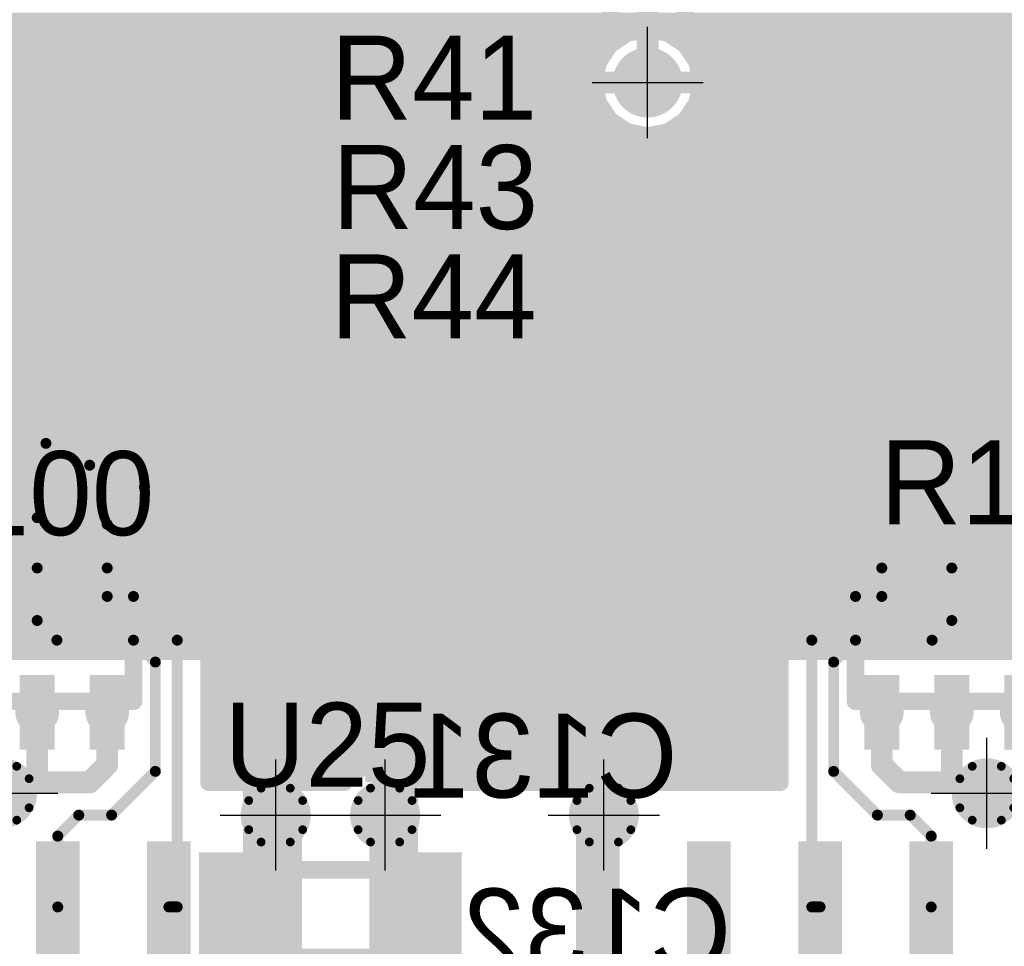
# Model space of a CAD drawing. Extents: x 74 to 326, y 70 to 232.
# Tile 17 of 138: x 172 to 184, y 94 to 104. Entities that reach past the tile are written whole.
import ezdxf

# ---------------------------------------------------------------- set-up
doc = ezdxf.new("R2010")
doc.units = 0
for name, color, linetype in [('Bot_Silk', 7, 'CONTINUOUS'), ('Bottom', 2, 'CONTINUOUS'), ('Drill_Layer', 255, 'CONTINUOUS'), ('Gnd', 12, 'CONTINUOUS'), ('Pwr', 13, 'CONTINUOUS'), ('Top', 1, 'CONTINUOUS'), ('Top_Silk', 6, 'CONTINUOUS')]:
    doc.layers.add(name, color=color, linetype=linetype)

# ---------------------------------------------------------------- blocks, each defined once
blk = doc.blocks.new('Cross')
at = {"layer": 'Drill_Layer', "linetype": 'CONTINUOUS'}
for p, q in [((0, -12.7), (0, 12.7)), ((-12.7, 0), (12.7, 0))]:
    blk.add_line(p, q, dxfattribs=at)
blk = doc.blocks.new('UNIT_DISC')
at = {"linetype": 'CONTINUOUS', "const_width": 0.5}
blk.add_lwpolyline([(0.25, 0, 1), (-0.25, 0, 1)], format="xyb", close=True, dxfattribs=at)
blk = doc.blocks.new('SHAPE_EL_236_236_0_0_0_0')
at = {"xscale": 0.6, "yscale": 0.6, "zscale": 0.6}
blk.add_blockref('UNIT_DISC', (0, 0), dxfattribs=at)
blk = doc.blocks.new('SHAPE_TH45_314_236_39_0_0_0')
at = {"linetype": 'CONTINUOUS', "const_width": 0.1}
for points in [[(0.16647, 0.30788, 0.2530389), (-0.16647, 0.30788, 0.2530389)], [(-0.30788, 0.16647, 0.2530389), (-0.30788, -0.16647, 0.2530389)], [(0.30788, -0.16647, 0.2530389), (0.30788, 0.16647, 0.2530389)], [(-0.16647, -0.30788, 0.2530389), (0.16647, -0.30788, 0.2530389)]]:
    blk.add_lwpolyline(points, format="xyb", dxfattribs=at)
at = {"xscale": 0.1, "yscale": 0.1, "zscale": 0.1}
for p in [(-0.16647, 0.30788), (0.16647, 0.30788), (-0.30788, 0.16647), (0.30788, 0.16647), (-0.30788, -0.16647), (0.30788, -0.16647), (-0.16647, -0.30788), (0.16647, -0.30788)]:
    blk.add_blockref('UNIT_DISC', p, dxfattribs=at)
blk = doc.blocks.new('SHAPE_EL_314_314_0_0_0_0')
at = {"xscale": 0.8, "yscale": 0.8, "zscale": 0.8}
blk.add_blockref('UNIT_DISC', (0, 0), dxfattribs=at)
blk = doc.blocks.new('v0306392')
at = {"layer": 'Bottom'}
blk.add_blockref('SHAPE_EL_236_236_0_0_0_0', (0, 0), dxfattribs=at)
at = {"layer": 'Gnd'}
blk.add_blockref('SHAPE_TH45_314_236_39_0_0_0', (0, 0), dxfattribs=at)
at = {"layer": 'Pwr'}
blk.add_blockref('SHAPE_EL_314_314_0_0_0_0', (0, 0), dxfattribs=at)
at = {"layer": 'Top'}
blk.add_blockref('SHAPE_EL_236_236_0_0_0_0', (0, 0), dxfattribs=at)
blk = doc.blocks.new('v0306395')
at = {"layer": 'Bottom'}
blk.add_blockref('SHAPE_EL_236_236_0_0_0_0', (0, 0), dxfattribs=at)
at = {"layer": 'Gnd'}
blk.add_blockref('SHAPE_EL_314_314_0_0_0_0', (0, 0), dxfattribs=at)
at = {"layer": 'Pwr'}
blk.add_blockref('SHAPE_TH45_314_236_39_0_0_0', (0, 0), dxfattribs=at)
at = {"layer": 'Top'}
blk.add_blockref('SHAPE_EL_236_236_0_0_0_0', (0, 0), dxfattribs=at)
blk = doc.blocks.new('v0306349')
at = {"layer": 'Bottom'}
blk.add_blockref('SHAPE_EL_236_236_0_0_0_0', (0, 0), dxfattribs=at)
at = {"layer": 'Gnd'}
blk.add_blockref('SHAPE_EL_314_314_0_0_0_0', (0, 0), dxfattribs=at)
at = {"layer": 'Pwr'}
blk.add_blockref('SHAPE_EL_314_314_0_0_0_0', (0, 0), dxfattribs=at)
at = {"layer": 'Top'}
blk.add_blockref('SHAPE_EL_236_236_0_0_0_0', (0, 0), dxfattribs=at)
blk = doc.blocks.new('YC164_11476')
at = {"layer": 'Top_Silk', "linetype": 'CONTINUOUS', "const_width": 0.2}
for points in [[(170.75, 96.425), (170.75, 97.825)], [(170.75, 97.825), (173.75, 97.825)], [(173.75, 96.425), (173.75, 97.825)], [(170.75, 96.425), (173.75, 96.425)]]:
    blk.add_lwpolyline(points, dxfattribs=at)
at = {"layer": 'Top_Silk', "xscale": 0.2, "yscale": 0.2, "zscale": 0.2}
for p in [(170.75, 97.825), (170.75, 97.825), (173.75, 97.825), (173.75, 97.825), (170.75, 96.425), (170.75, 96.425), (173.75, 96.425), (173.75, 96.425)]:
    blk.add_blockref('UNIT_DISC', p, dxfattribs=at)
blk = doc.blocks.new('SHAPE_SQ_157_334_0_0_0_0')
blk.add_solid([(-0.2, -0.425), (0.2, -0.425), (-0.2, 0.425), (0.2, 0.425)])
blk = doc.blocks.new('SHAPE_EL_196_196_0_0_0_0')
at = {"xscale": 0.5, "yscale": 0.5, "zscale": 0.5}
blk.add_blockref('UNIT_DISC', (0, 0), dxfattribs=at)
blk = doc.blocks.new('w400h850275')
at = {"layer": 'Gnd'}
blk.add_blockref('SHAPE_EL_196_196_0_0_0_0', (0, 0), dxfattribs=at)
at = {"layer": 'Pwr'}
blk.add_blockref('SHAPE_EL_196_196_0_0_0_0', (0, 0), dxfattribs=at)
at = {"layer": 'Top'}
blk.add_blockref('SHAPE_SQ_157_334_0_0_0_0', (0, 0), dxfattribs=at)
blk = doc.blocks.new('w400h850276')
at = {"layer": 'Gnd'}
blk.add_blockref('SHAPE_EL_196_196_0_0_0_0', (0, 0), dxfattribs=at)
at = {"layer": 'Pwr'}
blk.add_blockref('SHAPE_EL_196_196_0_0_0_0', (0, 0), dxfattribs=at)
at = {"layer": 'Top'}
blk.add_blockref('SHAPE_SQ_157_334_0_0_0_0', (0, 0), dxfattribs=at)
blk = doc.blocks.new('w400h850392')
at = {"layer": 'Gnd'}
blk.add_blockref('SHAPE_EL_196_196_0_0_0_0', (0, 0), dxfattribs=at)
at = {"layer": 'Pwr'}
blk.add_blockref('SHAPE_EL_196_196_0_0_0_0', (0, 0), dxfattribs=at)
at = {"layer": 'Top'}
blk.add_blockref('SHAPE_SQ_157_334_0_0_0_0', (0, 0), dxfattribs=at)
blk = doc.blocks.new('w400h850274')
at = {"layer": 'Gnd'}
blk.add_blockref('SHAPE_EL_196_196_0_0_0_0', (0, 0), dxfattribs=at)
at = {"layer": 'Pwr'}
blk.add_blockref('SHAPE_EL_196_196_0_0_0_0', (0, 0), dxfattribs=at)
at = {"layer": 'Top'}
blk.add_blockref('SHAPE_SQ_157_334_0_0_0_0', (0, 0), dxfattribs=at)
blk = doc.blocks.new('w400h850270')
at = {"layer": 'Gnd'}
blk.add_blockref('SHAPE_EL_196_196_0_0_0_0', (0, 0), dxfattribs=at)
at = {"layer": 'Pwr'}
blk.add_blockref('SHAPE_EL_196_196_0_0_0_0', (0, 0), dxfattribs=at)
at = {"layer": 'Top'}
blk.add_blockref('SHAPE_SQ_157_334_0_0_0_0', (0, 0), dxfattribs=at)
blk = doc.blocks.new('R100')
at = {"rotation": 180}
for name, p in [('w400h850270', (171.05, 97.95)), ('w400h850274', (171.85, 97.95)), ('w400h850275', (172.65, 97.95)), ('w400h850276', (173.45, 97.95)), ('w400h850392', (171.05, 96.3)), ('w400h850392', (171.85, 96.3)), ('w400h850392', (172.65, 96.3)), ('w400h850392', (173.45, 96.3))]:
    blk.add_blockref(name, p, dxfattribs=at)
blk.add_blockref('YC164_11476', (0, 0))
at = {"layer": 'Top_Silk'}
blk.add_text('R100', height=0.96, dxfattribs=at).set_placement((170.91875, 98.325))
blk = doc.blocks.new('0805_11897')
at = {"layer": 'Top_Silk', "linetype": 'CONTINUOUS', "const_width": 0.2}
for points in [[(176.225, 110), (176.225, 111)], [(178.025, 111), (176.225, 111)], [(178.025, 110), (178.025, 111)], [(176.225, 110), (178.025, 110)]]:
    blk.add_lwpolyline(points, dxfattribs=at)
at = {"layer": 'Top_Silk', "xscale": 0.2, "yscale": 0.2, "zscale": 0.2}
for p in [(176.225, 111), (176.225, 111), (178.025, 111), (178.025, 111), (176.225, 110), (176.225, 110), (178.025, 110), (178.025, 110)]:
    blk.add_blockref('UNIT_DISC', p, dxfattribs=at)
blk = doc.blocks.new('SHAPE_SQ_393_551_0_0_0_0')
blk.add_solid([(-0.5, -0.7), (0.5, -0.7), (-0.5, 0.7), (0.5, 0.7)])
blk = doc.blocks.new('w1000h1400240')
at = {"layer": 'Gnd'}
blk.add_blockref('SHAPE_EL_196_196_0_0_0_0', (0, 0), dxfattribs=at)
at = {"layer": 'Pwr'}
blk.add_blockref('SHAPE_EL_196_196_0_0_0_0', (0, 0), dxfattribs=at)
at = {"layer": 'Top'}
blk.add_blockref('SHAPE_SQ_393_551_0_0_0_0', (0, 0), dxfattribs=at)
blk = doc.blocks.new('w1000h1400395')
at = {"layer": 'Gnd'}
blk.add_blockref('SHAPE_EL_196_196_0_0_0_0', (0, 0), dxfattribs=at)
at = {"layer": 'Pwr'}
blk.add_blockref('SHAPE_EL_196_196_0_0_0_0', (0, 0), dxfattribs=at)
at = {"layer": 'Top'}
blk.add_blockref('SHAPE_SQ_393_551_0_0_0_0', (0, 0), dxfattribs=at)
blk = doc.blocks.new('R41')
at = {"rotation": 180}
for name, p in [('w1000h1400395', (176.125, 110.5)), ('w1000h1400240', (178.125, 110.5))]:
    blk.add_blockref(name, p, dxfattribs=at)
blk.add_blockref('0805_11897', (0, 0))
at = {"layer": 'Top_Silk'}
blk.add_text('R41', height=0.96, dxfattribs=at).set_placement((176.00625, 103.075))
blk = doc.blocks.new('0805_11868')
at = {"layer": 'Top_Silk', "linetype": 'CONTINUOUS', "const_width": 0.2}
for points in [[(176.225, 109), (176.225, 108)], [(178.025, 109), (176.225, 109)], [(178.025, 109), (178.025, 108)], [(176.225, 108), (178.025, 108)]]:
    blk.add_lwpolyline(points, dxfattribs=at)
at = {"layer": 'Top_Silk', "xscale": 0.2, "yscale": 0.2, "zscale": 0.2}
for p in [(176.225, 109), (176.225, 109), (178.025, 109), (178.025, 109), (176.225, 108), (176.225, 108), (178.025, 108), (178.025, 108)]:
    blk.add_blockref('UNIT_DISC', p, dxfattribs=at)
blk = doc.blocks.new('w1000h140064')
at = {"layer": 'Gnd'}
blk.add_blockref('SHAPE_EL_196_196_0_0_0_0', (0, 0), dxfattribs=at)
at = {"layer": 'Pwr'}
blk.add_blockref('SHAPE_EL_196_196_0_0_0_0', (0, 0), dxfattribs=at)
at = {"layer": 'Top'}
blk.add_blockref('SHAPE_SQ_393_551_0_0_0_0', (0, 0), dxfattribs=at)
blk = doc.blocks.new('R43')
for name, p in [('w1000h140064', (176.125, 108.5)), ('w1000h1400395', (178.125, 108.5)), ('0805_11868', (0, 0))]:
    blk.add_blockref(name, p)
at = {"layer": 'Top_Silk'}
blk.add_text('R43', height=0.96, dxfattribs=at).set_placement((176.01875, 101.825))
blk = doc.blocks.new('0805_15868')
at = {"layer": 'Top_Silk', "linetype": 'CONTINUOUS', "const_width": 0.2}
for points in [[(176.225, 107), (176.225, 106)], [(178.025, 107), (176.225, 107)], [(178.025, 107), (178.025, 106)], [(176.225, 106), (178.025, 106)]]:
    blk.add_lwpolyline(points, dxfattribs=at)
at = {"layer": 'Top_Silk', "xscale": 0.2, "yscale": 0.2, "zscale": 0.2}
for p in [(176.225, 107), (176.225, 107), (178.025, 107), (178.025, 107), (176.225, 106), (176.225, 106), (178.025, 106), (178.025, 106)]:
    blk.add_blockref('UNIT_DISC', p, dxfattribs=at)
blk = doc.blocks.new('w1000h140061')
at = {"layer": 'Gnd'}
blk.add_blockref('SHAPE_EL_196_196_0_0_0_0', (0, 0), dxfattribs=at)
at = {"layer": 'Pwr'}
blk.add_blockref('SHAPE_EL_196_196_0_0_0_0', (0, 0), dxfattribs=at)
at = {"layer": 'Top'}
blk.add_blockref('SHAPE_SQ_393_551_0_0_0_0', (0, 0), dxfattribs=at)
blk = doc.blocks.new('R44')
for name, p in [('w1000h140061', (176.125, 106.5)), ('w1000h1400395', (178.125, 106.5)), ('0805_15868', (0, 0))]:
    blk.add_blockref(name, p)
at = {"layer": 'Top_Silk'}
blk.add_text('R44', height=0.96, dxfattribs=at).set_placement((176, 100.575))
blk = doc.blocks.new('0805_18551')
at = {"layer": 'Bot_Silk', "linetype": 'CONTINUOUS', "const_width": 0.2}
for points in [[(175.1, 94.5), (175.1, 93.5)], [(175.1, 94.5), (176.9, 94.5)], [(176.9, 94.5), (176.9, 93.5)], [(176.9, 93.5), (175.1, 93.5)]]:
    blk.add_lwpolyline(points, dxfattribs=at)
at = {"layer": 'Bot_Silk', "xscale": 0.2, "yscale": 0.2, "zscale": 0.2}
for p in [(175.1, 94.5), (175.1, 94.5), (176.9, 94.5), (176.9, 94.5), (175.1, 93.5), (175.1, 93.5), (176.9, 93.5), (176.9, 93.5)]:
    blk.add_blockref('UNIT_DISC', p, dxfattribs=at)
blk = doc.blocks.new('w1000h1400395_F')
at = {"layer": 'Bottom'}
blk.add_blockref('SHAPE_SQ_393_551_0_0_0_0', (0, 0), dxfattribs=at)
at = {"layer": 'Gnd'}
blk.add_blockref('SHAPE_EL_196_196_0_0_0_0', (0, 0), dxfattribs=at)
at = {"layer": 'Pwr'}
blk.add_blockref('SHAPE_EL_196_196_0_0_0_0', (0, 0), dxfattribs=at)
blk = doc.blocks.new('w1000h1400392_F')
at = {"layer": 'Bottom'}
blk.add_blockref('SHAPE_SQ_393_551_0_0_0_0', (0, 0), dxfattribs=at)
at = {"layer": 'Gnd'}
blk.add_blockref('SHAPE_EL_196_196_0_0_0_0', (0, 0), dxfattribs=at)
at = {"layer": 'Pwr'}
blk.add_blockref('SHAPE_EL_196_196_0_0_0_0', (0, 0), dxfattribs=at)
blk = doc.blocks.new('C132')
for name, p in [('w1000h1400392_F', (175, 94)), ('w1000h1400395_F', (177, 94)), ('0805_18551', (0, 0))]:
    blk.add_blockref(name, p)
at = {"layer": 'Bot_Silk', "text_generation_flag": 2}
blk.add_text('C132', height=0.96, dxfattribs=at).set_placement((180.58125, 93.325))
blk = doc.blocks.new('0603_18537')
at = {"layer": 'Bot_Silk', "linetype": 'CONTINUOUS', "const_width": 0.2}
for points in [[(175.3, 96.3), (175.3, 95.7)], [(176.7, 96.3), (175.3, 96.3)], [(176.7, 95.7), (176.7, 96.3)], [(175.3, 95.7), (176.7, 95.7)]]:
    blk.add_lwpolyline(points, dxfattribs=at)
at = {"layer": 'Bot_Silk', "xscale": 0.2, "yscale": 0.2, "zscale": 0.2}
for p in [(175.3, 96.3), (175.3, 96.3), (176.7, 96.3), (176.7, 96.3), (175.3, 95.7), (175.3, 95.7), (176.7, 95.7), (176.7, 95.7)]:
    blk.add_blockref('UNIT_DISC', p, dxfattribs=at)
blk = doc.blocks.new('SHAPE_SQ_314_393_0_0_0_0')
blk.add_solid([(-0.4, -0.5), (0.4, -0.5), (-0.4, 0.5), (0.4, 0.5)])
blk = doc.blocks.new('w800h1000395_F')
at = {"layer": 'Bottom'}
blk.add_blockref('SHAPE_SQ_314_393_0_0_0_0', (0, 0), dxfattribs=at)
at = {"layer": 'Gnd'}
blk.add_blockref('SHAPE_EL_196_196_0_0_0_0', (0, 0), dxfattribs=at)
at = {"layer": 'Pwr'}
blk.add_blockref('SHAPE_EL_196_196_0_0_0_0', (0, 0), dxfattribs=at)
blk = doc.blocks.new('w800h1000392_F')
at = {"layer": 'Bottom'}
blk.add_blockref('SHAPE_SQ_314_393_0_0_0_0', (0, 0), dxfattribs=at)
at = {"layer": 'Gnd'}
blk.add_blockref('SHAPE_EL_196_196_0_0_0_0', (0, 0), dxfattribs=at)
at = {"layer": 'Pwr'}
blk.add_blockref('SHAPE_EL_196_196_0_0_0_0', (0, 0), dxfattribs=at)
blk = doc.blocks.new('C131')
for name, p in [('w800h1000392_F', (175.2, 96)), ('w800h1000395_F', (176.8, 96)), ('0603_18537', (0, 0))]:
    blk.add_blockref(name, p)
at = {"layer": 'Bot_Silk', "text_generation_flag": 2}
blk.add_text('C131', height=0.96, dxfattribs=at).set_placement((179.96875, 95.325))
blk = doc.blocks.new('YC164_18565')
at = {"layer": 'Top_Silk', "linetype": 'CONTINUOUS', "const_width": 0.2}
for points in [[(182, 96.425), (182, 97.825)], [(182, 97.825), (185, 97.825)], [(185, 96.425), (185, 97.825)], [(182, 96.425), (185, 96.425)]]:
    blk.add_lwpolyline(points, dxfattribs=at)
at = {"layer": 'Top_Silk', "xscale": 0.2, "yscale": 0.2, "zscale": 0.2}
for p in [(182, 97.825), (182, 97.825), (185, 97.825), (185, 97.825), (182, 96.425), (182, 96.425), (185, 96.425), (185, 96.425)]:
    blk.add_blockref('UNIT_DISC', p, dxfattribs=at)
blk = doc.blocks.new('w400h850655')
at = {"layer": 'Gnd'}
blk.add_blockref('SHAPE_EL_196_196_0_0_0_0', (0, 0), dxfattribs=at)
at = {"layer": 'Pwr'}
blk.add_blockref('SHAPE_EL_196_196_0_0_0_0', (0, 0), dxfattribs=at)
at = {"layer": 'Top'}
blk.add_blockref('SHAPE_SQ_157_334_0_0_0_0', (0, 0), dxfattribs=at)
blk = doc.blocks.new('w400h850647')
at = {"layer": 'Gnd'}
blk.add_blockref('SHAPE_EL_196_196_0_0_0_0', (0, 0), dxfattribs=at)
at = {"layer": 'Pwr'}
blk.add_blockref('SHAPE_EL_196_196_0_0_0_0', (0, 0), dxfattribs=at)
at = {"layer": 'Top'}
blk.add_blockref('SHAPE_SQ_157_334_0_0_0_0', (0, 0), dxfattribs=at)
blk = doc.blocks.new('w400h850638')
at = {"layer": 'Gnd'}
blk.add_blockref('SHAPE_EL_196_196_0_0_0_0', (0, 0), dxfattribs=at)
at = {"layer": 'Pwr'}
blk.add_blockref('SHAPE_EL_196_196_0_0_0_0', (0, 0), dxfattribs=at)
at = {"layer": 'Top'}
blk.add_blockref('SHAPE_SQ_157_334_0_0_0_0', (0, 0), dxfattribs=at)
blk = doc.blocks.new('w400h850588')
at = {"layer": 'Gnd'}
blk.add_blockref('SHAPE_EL_196_196_0_0_0_0', (0, 0), dxfattribs=at)
at = {"layer": 'Pwr'}
blk.add_blockref('SHAPE_EL_196_196_0_0_0_0', (0, 0), dxfattribs=at)
at = {"layer": 'Top'}
blk.add_blockref('SHAPE_SQ_157_334_0_0_0_0', (0, 0), dxfattribs=at)
blk = doc.blocks.new('R101')
at = {"rotation": 180}
for name, p in [('w400h850588', (182.3, 97.95)), ('w400h850638', (183.1, 97.95)), ('w400h850655', (183.9, 97.95)), ('w400h850647', (184.7, 97.95)), ('w400h850392', (182.3, 96.3)), ('w400h850392', (183.1, 96.3)), ('w400h850392', (183.9, 96.3)), ('w400h850392', (184.7, 96.3))]:
    blk.add_blockref(name, p, dxfattribs=at)
blk.add_blockref('YC164_18565', (0, 0))
at = {"layer": 'Top_Silk'}
blk.add_text('R101', height=0.96, dxfattribs=at).set_placement((182.28125, 98.45))
blk = doc.blocks.new('SHAPE_SQ_590_196_0_0_0_0')
blk.add_solid([(-0.75, -0.25), (0.75, -0.25), (-0.75, 0.25), (0.75, 0.25)])
blk = doc.blocks.new('w1500h500395')
at = {"layer": 'Gnd'}
blk.add_blockref('SHAPE_EL_196_196_0_0_0_0', (0, 0), dxfattribs=at)
at = {"layer": 'Pwr'}
blk.add_blockref('SHAPE_EL_196_196_0_0_0_0', (0, 0), dxfattribs=at)
at = {"layer": 'Top'}
blk.add_blockref('SHAPE_SQ_590_196_0_0_0_0', (0, 0), dxfattribs=at)
blk = doc.blocks.new('w1500h500392')
at = {"layer": 'Gnd'}
blk.add_blockref('SHAPE_EL_196_196_0_0_0_0', (0, 0), dxfattribs=at)
at = {"layer": 'Pwr'}
blk.add_blockref('SHAPE_EL_196_196_0_0_0_0', (0, 0), dxfattribs=at)
at = {"layer": 'Top'}
blk.add_blockref('SHAPE_SQ_590_196_0_0_0_0', (0, 0), dxfattribs=at)
blk = doc.blocks.new('w1500h500275')
at = {"layer": 'Gnd'}
blk.add_blockref('SHAPE_EL_196_196_0_0_0_0', (0, 0), dxfattribs=at)
at = {"layer": 'Pwr'}
blk.add_blockref('SHAPE_EL_196_196_0_0_0_0', (0, 0), dxfattribs=at)
at = {"layer": 'Top'}
blk.add_blockref('SHAPE_SQ_590_196_0_0_0_0', (0, 0), dxfattribs=at)
blk = doc.blocks.new('w1500h500276')
at = {"layer": 'Gnd'}
blk.add_blockref('SHAPE_EL_196_196_0_0_0_0', (0, 0), dxfattribs=at)
at = {"layer": 'Pwr'}
blk.add_blockref('SHAPE_EL_196_196_0_0_0_0', (0, 0), dxfattribs=at)
at = {"layer": 'Top'}
blk.add_blockref('SHAPE_SQ_590_196_0_0_0_0', (0, 0), dxfattribs=at)
blk = doc.blocks.new('U25')
at = {"rotation": 270}
for name, p in [('w1500h500275', (172.885, 94.075)), ('w1500h500276', (174.155, 94.075)), ('w1500h500392', (175.425, 94.075)), ('w1500h500395', (176.695, 94.075))]:
    blk.add_blockref(name, p, dxfattribs=at)
at = {"layer": 'Top_Silk'}
blk.add_text('U25', height=0.96, dxfattribs=at).set_placement((174.7875, 95.45))
blk = doc.blocks.new('w1500h500588')
at = {"layer": 'Gnd'}
blk.add_blockref('SHAPE_EL_196_196_0_0_0_0', (0, 0), dxfattribs=at)
at = {"layer": 'Pwr'}
blk.add_blockref('SHAPE_EL_196_196_0_0_0_0', (0, 0), dxfattribs=at)
at = {"layer": 'Top'}
blk.add_blockref('SHAPE_SQ_590_196_0_0_0_0', (0, 0), dxfattribs=at)
blk = doc.blocks.new('w1500h500')
at = {"layer": 'Gnd'}
blk.add_blockref('SHAPE_EL_196_196_0_0_0_0', (0, 0), dxfattribs=at)
at = {"layer": 'Pwr'}
blk.add_blockref('SHAPE_EL_196_196_0_0_0_0', (0, 0), dxfattribs=at)
at = {"layer": 'Top'}
blk.add_blockref('SHAPE_SQ_590_196_0_0_0_0', (0, 0), dxfattribs=at)
blk = doc.blocks.new('w1500h500638')
at = {"layer": 'Gnd'}
blk.add_blockref('SHAPE_EL_196_196_0_0_0_0', (0, 0), dxfattribs=at)
at = {"layer": 'Pwr'}
blk.add_blockref('SHAPE_EL_196_196_0_0_0_0', (0, 0), dxfattribs=at)
at = {"layer": 'Top'}
blk.add_blockref('SHAPE_SQ_590_196_0_0_0_0', (0, 0), dxfattribs=at)
blk = doc.blocks.new('U26')
at = {"rotation": 270}
for name, p in [('w1500h500392', (179.055, 94.075)), ('w1500h500', (180.325, 94.075)), ('w1500h500588', (181.595, 94.075)), ('w1500h500638', (182.865, 94.075))]:
    blk.add_blockref(name, p, dxfattribs=at)
blk = doc.blocks.new('CUPOUR_L1_F0_TT90_31294')
at = {"layer": 'Top', "linetype": 'CONTINUOUS', "const_width": 0.2}
for points in [[(157.5, 104.2), (194.56234, 104.2)], [(179.3909, 104.06518), (179.625, 104.11175)], [(179.625, 104.11175), (179.8591, 104.06518)], [(157.5, 104.05), (179.36818, 104.05)], [(179.19243, 103.93257), (179.3909, 104.06518)], [(179.8591, 104.06518), (180.05757, 103.93257)], [(179.88181, 104.05), (194.41234, 104.05)], [(169.79046, 103.925), (179.18737, 103.925)], [(179.18737, 103.925), (179.19243, 103.93257)], [(180.05757, 103.93257), (180.19018, 103.7341)], [(180.07933, 103.9), (194.26234, 103.9)], [(180.17955, 103.75), (194.11234, 103.75)], [(180.19018, 103.7341), (180.23675, 103.5)], [(180.21685, 103.6), (193.96234, 103.6)], [(180.23675, 103.5), (180.19018, 103.2659)], [(180.2268, 103.45), (193.81234, 103.45)], [(180.19696, 103.3), (193.66234, 103.3)], [(180.19018, 103.2659), (180.05757, 103.06743)], [(179.18737, 103.075), (170.05104, 103.075)], [(179.19243, 103.06743), (179.18737, 103.075)], [(179.3909, 102.93482), (179.19243, 103.06743)], [(180.05757, 103.06743), (179.8591, 102.93482)], [(180.11274, 103.15), (193.51234, 103.15)], [(169.97604, 103), (179.29334, 103)], [(179.95665, 103), (193.36234, 103)], [(169.82604, 102.85), (193.21234, 102.85)], [(179.625, 102.88825), (179.3909, 102.93482)], [(179.8591, 102.93482), (179.625, 102.88825)], [(169.67604, 102.7), (193.06234, 102.7)], [(169.52604, 102.55), (192.91234, 102.55)], [(169.37604, 102.4), (192.76234, 102.4)], [(169.22604, 102.25), (192.61234, 102.25)], [(169.07604, 102.1), (192.46234, 102.1)], [(168.92604, 101.95), (192.31234, 101.95)], [(168.77604, 101.8), (192.16234, 101.8)], [(168.62604, 101.65), (192.01234, 101.65)], [(168.47604, 101.5), (191.86234, 101.5)], [(168.32604, 101.35), (191.71234, 101.35)], [(168.17604, 101.2), (191.56234, 101.2)], [(168.02604, 101.05), (191.41234, 101.05)], [(167.87604, 100.9), (191.26234, 100.9)], [(167.72604, 100.75), (191.11234, 100.75)], [(167.57604, 100.6), (190.96234, 100.6)], [(167.42604, 100.45), (190.81234, 100.45)], [(167.27604, 100.3), (190.66234, 100.3)], [(167.12604, 100.15), (190.51234, 100.15)], [(166.97604, 100), (190.36234, 100)], [(172.17789, 99.9875), (190.34984, 99.9875)], [(174.02516, 98.5125), (173.94455, 98.43189)], [(174.01266, 98.5), (181.82272, 98.5)], [(181.83107, 98.5125), (174.02516, 98.5125)], [(181.8, 98.40454), (181.81741, 98.49205)], [(181.81741, 98.49205), (181.83107, 98.5125)], [(173.94455, 98.43189), (173.95, 98.40454)], [(173.95, 98.40454), (173.95, 97.93453)], [(173.95, 98.35), (181.8, 98.35)], [(181.8, 97.93453), (181.8, 98.40454)], [(173.95, 98.2), (181.8, 98.2)], [(173.95, 98.05), (181.8, 98.05)], [(173.95, 97.93453), (173.95534, 97.93232)], [(173.95534, 97.93232), (174.55732, 97.33034)], [(173.98766, 97.9), (181.76234, 97.9)], [(181.19268, 97.33034), (181.79466, 97.93232)], [(181.79466, 97.93232), (181.8, 97.93453)], [(174.13766, 97.75), (181.61234, 97.75)], [(174.28766, 97.6), (181.46234, 97.6)], [(174.43766, 97.45), (181.31234, 97.45)], [(174.55732, 97.33034), (174.59633, 97.23612)], [(181.15366, 97.23612), (181.19268, 97.33034)], [(174.56988, 97.3), (181.18011, 97.3)], [(174.59633, 97.23612), (174.6125, 97.19711)], [(181.1375, 97.19711), (181.15366, 97.23612)], [(174.6125, 97.19711), (174.6125, 95.5)], [(174.6125, 97.15), (181.1375, 97.15)], [(181.1375, 97.1971), (181.1375, 97.19711)], [(181.1375, 97.0529), (181.1375, 97.1971)], [(174.6125, 97), (181.1375, 97)], [(181.1375, 95.5), (181.1375, 97.0529)], [(174.6125, 96.85), (181.1375, 96.85)], [(174.6125, 96.7), (181.1375, 96.7)], [(174.6125, 96.55), (181.1375, 96.55)], [(174.6125, 96.4), (181.1375, 96.4)], [(174.6125, 96.25), (181.1375, 96.25)], [(174.6125, 96.1), (181.1375, 96.1)], [(174.6125, 95.95), (181.1375, 95.95)], [(174.6125, 95.8), (181.1375, 95.8)], [(174.6125, 95.65), (176.33076, 95.65)], [(176.19243, 95.55757), (176.3909, 95.69018)], [(176.3909, 95.69018), (176.625, 95.73675)], [(176.625, 95.73675), (176.8591, 95.69018)], [(176.8591, 95.69018), (177.05757, 95.55757)], [(176.91923, 95.65), (181.1375, 95.65)], [(176.15396, 95.5), (176.19243, 95.55757)], [(177.05757, 95.55757), (177.09244, 95.50537)], [(174.6125, 95.5), (176.15396, 95.5)], [(174.6125, 95.5), (176.15396, 95.5)], [(177.09244, 95.50537), (177.09782, 95.5)], [(177.09782, 95.5), (181.1375, 95.5)], [(177.09782, 95.5), (181.1375, 95.5)]]:
    blk.add_lwpolyline(points, dxfattribs=at)
at = {"layer": 'Top', "xscale": 0.2, "yscale": 0.2, "zscale": 0.2}
for p in [(179.625, 104.11175), (179.625, 104.11175), (179.36818, 104.05), (179.3909, 104.06518), (179.3909, 104.06518), (179.8591, 104.06518), (179.8591, 104.06518), (179.88181, 104.05), (179.18737, 103.925), (179.18737, 103.925), (179.19243, 103.93257), (179.19243, 103.93257), (180.05757, 103.93257), (180.05757, 103.93257), (180.07933, 103.9), (180.17955, 103.75), (180.19018, 103.7341), (180.19018, 103.7341), (180.21685, 103.6), (180.2268, 103.45), (180.23675, 103.5), (180.23675, 103.5), (180.19696, 103.3), (180.19018, 103.2659), (180.19018, 103.2659), (179.18737, 103.075), (179.18737, 103.075), (179.19243, 103.06743), (179.19243, 103.06743), (180.05757, 103.06743), (180.05757, 103.06743), (180.11274, 103.15), (179.29334, 103), (179.95665, 103), (179.3909, 102.93482), (179.3909, 102.93482), (179.625, 102.88825), (179.625, 102.88825), (179.8591, 102.93482), (179.8591, 102.93482), (174.01266, 98.5), (174.02516, 98.5125), (174.02516, 98.5125), (181.81741, 98.49205), (181.81741, 98.49205), (181.82272, 98.5), (181.83107, 98.5125), (181.83107, 98.5125), (173.94455, 98.43189), (173.94455, 98.43189), (173.95, 98.40454), (173.95, 98.40454), (173.95, 98.35), (181.8, 98.40454), (181.8, 98.40454), (181.8, 98.35), (173.95, 98.2), (181.8, 98.2), (173.95, 98.05), (181.8, 98.05), (173.95, 97.93453), (173.95, 97.93453), (173.95534, 97.93232), (173.95534, 97.93232), (173.98766, 97.9), (181.76234, 97.9), (181.79466, 97.93232), (181.79466, 97.93232), (181.8, 97.93453), (181.8, 97.93453), (174.13766, 97.75), (181.61234, 97.75), (174.28766, 97.6), (181.46234, 97.6), (174.43766, 97.45), (181.31234, 97.45), (174.55732, 97.33034), (174.55732, 97.33034), (181.19268, 97.33034), (181.19268, 97.33034), (174.56988, 97.3), (174.59633, 97.23612), (174.59633, 97.23612), (181.15366, 97.23612), (181.15366, 97.23612), (181.18011, 97.3), (174.6125, 97.19711), (174.6125, 97.19711), (174.6125, 97.15), (181.1375, 97.19711), (181.1375, 97.19711), (181.1375, 97.1971), (181.1375, 97.1971), (181.1375, 97.15), (174.6125, 97), (181.1375, 97.0529), (181.1375, 97.0529), (181.1375, 97), (174.6125, 96.85), (181.1375, 96.85), (174.6125, 96.7), (181.1375, 96.7), (174.6125, 96.55), (181.1375, 96.55), (174.6125, 96.4), (181.1375, 96.4), (174.6125, 96.25), (181.1375, 96.25), (174.6125, 96.1), (181.1375, 96.1), (174.6125, 95.95), (181.1375, 95.95), (174.6125, 95.8), (181.1375, 95.8), (174.6125, 95.65), (176.33076, 95.65), (176.3909, 95.69018), (176.3909, 95.69018), (176.625, 95.73675), (176.625, 95.73675), (176.8591, 95.69018), (176.8591, 95.69018), (176.91923, 95.65), (181.1375, 95.65), (176.19243, 95.55757), (176.19243, 95.55757), (177.05757, 95.55757), (177.05757, 95.55757), (174.6125, 95.5), (174.6125, 95.5), (174.6125, 95.5), (176.15396, 95.5), (176.15396, 95.5), (176.15396, 95.5), (177.09244, 95.50537), (177.09244, 95.50537), (177.09782, 95.5), (177.09782, 95.5), (177.09782, 95.5), (181.1375, 95.5), (181.1375, 95.5), (181.1375, 95.5)]:
    blk.add_blockref('UNIT_DISC', p, dxfattribs=at)
blk = doc.blocks.new('CUPOUR_L2_F0_TT90_39393')
at = {"layer": 'Bottom', "linetype": 'CONTINUOUS', "const_width": 0.2}
for points in [[(180.05, 110.70954), (180.05, 103.93762)], [(179.2, 103.93762), (179.2, 110.44896)], [(158, 104.2), (179.2, 104.2)], [(180.05, 104.2), (205.5, 104.2)], [(158, 104.05), (179.2, 104.05)], [(180.05, 104.05), (205.5, 104.05)], [(158, 103.9), (179.17066, 103.9)], [(179.05982, 103.7341), (179.19243, 103.93257)], [(179.19243, 103.93257), (179.2, 103.93762)], [(180.05, 103.93762), (180.05757, 103.93257)], [(180.05757, 103.93257), (180.06262, 103.925)], [(180.06262, 103.925), (205.5, 103.925)], [(158, 103.75), (179.07044, 103.75)], [(179.01325, 103.5), (179.05982, 103.7341)], [(158, 103.6), (179.03314, 103.6)], [(158, 103.45), (179.02319, 103.45)], [(179.05982, 103.2659), (179.01325, 103.5)], [(158, 103.3), (179.05303, 103.3)], [(179.19243, 103.06743), (179.05982, 103.2659)], [(158, 103.15), (179.13725, 103.15)], [(179.3909, 102.93482), (179.19243, 103.06743)], [(180.05757, 103.06743), (179.8591, 102.93482)], [(180.06262, 103.075), (180.05757, 103.06743)], [(205.5, 103.075), (180.06262, 103.075)], [(158, 103), (179.29334, 103)], [(179.95665, 103), (205.5, 103)], [(158, 102.85), (205.5, 102.85)], [(179.625, 102.88825), (179.3909, 102.93482)], [(179.8591, 102.93482), (179.625, 102.88825)], [(158, 102.7), (205.5, 102.7)], [(158, 102.55), (205.5, 102.55)], [(158, 102.4), (205.5, 102.4)], [(158, 102.25), (205.5, 102.25)], [(158, 102.1), (205.5, 102.1)], [(158, 101.95), (205.5, 101.95)], [(158, 101.8), (205.5, 101.8)], [(158, 101.65), (205.5, 101.65)], [(158, 101.5), (205.5, 101.5)], [(158, 101.35), (205.5, 101.35)], [(158, 101.2), (205.5, 101.2)], [(158, 101.05), (205.5, 101.05)], [(158, 100.9), (205.5, 100.9)], [(158, 100.75), (205.5, 100.75)], [(158, 100.6), (205.5, 100.6)], [(158, 100.45), (205.5, 100.45)], [(158, 100.3), (205.5, 100.3)], [(158, 100.15), (205.5, 100.15)], [(158, 100), (205.5, 100)], [(158, 99.85), (205.5, 99.85)], [(158, 99.7), (205.5, 99.7)], [(158, 99.55), (205.5, 99.55)], [(158, 99.4), (205.5, 99.4)], [(158, 99.25), (205.5, 99.25)], [(158, 99.1), (205.35, 99.1)], [(158, 98.95), (205.2, 98.95)], [(158, 98.8), (205.05, 98.8)], [(158, 98.65), (198.15, 98.65)], [(158, 98.5), (198, 98.5)], [(158, 98.35), (197.85, 98.35)], [(158, 98.2), (197.75, 98.2)], [(158, 98.05), (197.75, 98.05)], [(158, 97.9), (197.75, 97.9)], [(158, 97.75), (197.75, 97.75)], [(158, 97.6), (197.75, 97.6)], [(158.05, 97.45), (197.7, 97.45)], [(158.2, 97.3), (197.55, 97.3)], [(158.35, 97.15), (197.4, 97.15)], [(158.5, 97), (197.25, 97)], [(158.5, 97), (197.25, 97)]]:
    blk.add_lwpolyline(points, dxfattribs=at)
at = {"layer": 'Bottom', "xscale": 0.2, "yscale": 0.2, "zscale": 0.2}
for p in [(179.2, 104.2), (180.05, 104.2), (179.2, 104.05), (180.05, 104.05), (179.17066, 103.9), (179.19243, 103.93257), (179.19243, 103.93257), (179.2, 103.93762), (179.2, 103.93762), (180.05, 103.93762), (180.05, 103.93762), (180.05757, 103.93257), (180.05757, 103.93257), (180.06262, 103.925), (180.06262, 103.925), (179.07044, 103.75), (179.05982, 103.7341), (179.05982, 103.7341), (179.03314, 103.6), (179.01325, 103.5), (179.01325, 103.5), (179.02319, 103.45), (179.05303, 103.3), (179.05982, 103.2659), (179.05982, 103.2659), (179.13725, 103.15), (179.19243, 103.06743), (179.19243, 103.06743), (180.05757, 103.06743), (180.05757, 103.06743), (180.06262, 103.075), (180.06262, 103.075), (179.29334, 103), (179.95665, 103), (179.3909, 102.93482), (179.3909, 102.93482), (179.625, 102.88825), (179.625, 102.88825), (179.8591, 102.93482), (179.8591, 102.93482)]:
    blk.add_blockref('UNIT_DISC', p, dxfattribs=at)

msp = doc.modelspace()

# ---------------------------------------------------------------- linework, layer by layer
at = {"layer": 'Bottom', "linetype": 'CONTINUOUS'}
for points, const_width in [([(179.625, 110.625), (179.625, 103.5)], 0.25), ([(217.5, 103.5), (179.625, 103.5)], 0.25), ([(175.25, 96), (175.2, 96)], 0.5), ([(175.25, 95.125), (175.25, 96)], 0.5), ([(176.75, 96), (176.8, 96)], 0.5), ([(176.75, 95.125), (176.75, 96)], 0.5), ([(175.25, 94), (175.25, 95.125)], 0.5), ([(175.25, 95.125), (175.375, 95.125)], 0.5), ([(176.75, 95.125), (176.625, 95.125)], 0.5), ([(176.75, 94), (176.75, 95.125)], 0.5), ([(175, 94), (175.25, 94)], 0.5), ([(177, 94), (176.75, 94)], 0.5)]:
    msp.add_lwpolyline(points, dxfattribs=dict(at, const_width=const_width))
at = {"layer": 'Top', "linetype": 'CONTINUOUS'}
for points, const_width in [([(169.875, 103.5), (179.625, 103.5)], 0.25), ([(190.5, 99.625), (172.25, 99.625)], 0.125), ([(172.75, 99.375), (171.85, 98.475)], 0.125), ([(190.625, 99.375), (172.75, 99.375)], 0.125), ([(173.25, 99.125), (172.65, 98.525)], 0.125), ([(190.75, 99.125), (173.25, 99.125)], 0.125), ([(173.875, 98.875), (173.45, 98.45)], 0.125), ([(190.875, 98.875), (173.875, 98.875)], 0.125), ([(172.65, 98.525), (172.65, 97.95)], 0.125), ([(173.45, 98.45), (173.45, 97.95)], 0.125), ([(172.65, 97.95), (172.65, 97.35)], 0.125), ([(173.45, 97.95), (173.45, 97.625)], 0.125), ([(182.3, 97.625), (182.3, 97.95)], 0.125), ([(183.1, 97.35), (183.1, 97.95)], 0.125), ([(173.45, 97.625), (173.75, 97.625)], 0.125), ([(173.75, 97.625), (174.25, 97.125)], 0.125), ([(181.5, 97.125), (182, 97.625)], 0.125), ([(182, 97.625), (182.3, 97.625)], 0.125), ([(172.65, 97.35), (172.875, 97.125)], 0.125), ([(182.875, 97.125), (183.1, 97.35)], 0.125), ([(172.875, 97.125), (173.75, 97.125)], 0.125), ([(173.75, 97.125), (174, 96.875)], 0.125), ([(174.25, 97.125), (174.25, 94.075)], 0.125), ([(181.5, 94.075), (181.5, 97.125)], 0.125), ([(181.75, 96.875), (182, 97.125)], 0.125), ([(182, 97.125), (182.875, 97.125)], 0.125), ([(174, 96.875), (174, 95.625)], 0.125), ([(181.75, 95.625), (181.75, 96.875)], 0.125), ([(172.65, 96.3), (172.65, 95.5)], 0.25), ([(173.45, 96.3), (173.45, 95.7)], 0.25), ([(182.3, 95.7), (182.3, 96.3)], 0.25), ([(183.1, 96.3), (183.1, 95.5)], 0.25), ([(175.375, 95.125), (175.375, 95.875)], 0.5), ([(179.125, 95.125), (179.125, 95.875)], 0.5), ([(173.45, 95.7), (173.25, 95.5)], 0.25), ([(182.5, 95.5), (182.3, 95.7)], 0.25), ([(172.65, 95.5), (172.25, 95.5)], 0.25), ([(173.25, 95.5), (172.65, 95.5)], 0.25), ([(174, 95.625), (173.5, 95.125)], 0.125), ([(182.25, 95.125), (181.75, 95.625)], 0.125), ([(183.1, 95.5), (182.5, 95.5)], 0.25), ([(183.5, 95.5), (183.1, 95.5)], 0.25), ([(183.5, 95.5), (183.9, 95.5)], 0.25), ([(183.5, 95.375), (183.5, 95.5)], 0.25), ([(175.425, 95.125), (175.375, 95.125)], 0.5), ([(175.425, 94.075), (175.425, 95.125)], 0.5), ([(176.695, 95.125), (176.625, 95.125)], 0.5), ([(176.695, 94.075), (176.695, 95.125)], 0.5), ([(179.055, 95.125), (179.125, 95.125)], 0.5), ([(179.055, 94.075), (179.055, 95.125)], 0.5), ([(173.125, 95.125), (172.885, 94.885)], 0.125), ([(173.5, 95.125), (173.125, 95.125)], 0.125), ([(182.625, 95.125), (182.25, 95.125)], 0.125), ([(182.865, 94.885), (182.625, 95.125)], 0.125), ([(172.885, 94.885), (172.885, 94.075)], 0.125), ([(182.865, 94.075), (182.865, 94.885)], 0.125), ([(174.25, 94.075), (174.155, 94.075)], 0.125), ([(181.595, 94.075), (181.5, 94.075)], 0.125)]:
    msp.add_lwpolyline(points, dxfattribs=dict(at, const_width=const_width))

# ---------------------------------------------------------------- block references
for name, p in [('CUPOUR_L2_F0_TT90_39393', (0, 0)), ('CUPOUR_L1_F0_TT90_31294', (0, 0)), ('R41', (0, 0)), ('R43', (0, 0)), ('R44', (0, 0)), ('v0306349', (179.625, 103.5)), ('R101', (0, 0)), ('R100', (0, 0)), ('U26', (0, 0)), ('U25', (0, 0)), ('C131', (0, 0)), ('C132', (0, 0))]:
    msp.add_blockref(name, p)
at = {"rotation": 180}
for name, p in [('v0306392', (172.25, 95.375)), ('v0306392', (183.5, 95.375)), ('v0306392', (175.375, 95.125)), ('v0306395', (176.625, 95.125)), ('v0306392', (179.125, 95.125))]:
    msp.add_blockref(name, p, dxfattribs=at)
at = {"layer": 'Bottom'}
for p, xscale, yscale, zscale in [((179.625, 103.5), 0.25, 0.25, 0.25), ((179.625, 103.5), 0.25, 0.25, 0.25), ((175.2, 96), 0.5, 0.5, 0.5), ((175.25, 96), 0.5, 0.5, 0.5), ((175.25, 96), 0.5, 0.5, 0.5), ((176.75, 96), 0.5, 0.5, 0.5), ((176.75, 96), 0.5, 0.5, 0.5), ((176.8, 96), 0.5, 0.5, 0.5), ((175.25, 95.125), 0.5, 0.5, 0.5), ((175.25, 95.125), 0.5, 0.5, 0.5), ((175.25, 95.125), 0.5, 0.5, 0.5), ((175.375, 95.125), 0.5, 0.5, 0.5), ((176.625, 95.125), 0.5, 0.5, 0.5), ((176.75, 95.125), 0.5, 0.5, 0.5), ((176.75, 95.125), 0.5, 0.5, 0.5), ((176.75, 95.125), 0.5, 0.5, 0.5), ((175, 94), 0.5, 0.5, 0.5), ((175.25, 94), 0.5, 0.5, 0.5), ((175.25, 94), 0.5, 0.5, 0.5), ((176.75, 94), 0.5, 0.5, 0.5), ((176.75, 94), 0.5, 0.5, 0.5), ((177, 94), 0.5, 0.5, 0.5)]:
    msp.add_blockref('UNIT_DISC', p, dxfattribs=dict(at, xscale=xscale, yscale=yscale, zscale=zscale))
at = {"layer": 'Drill_Layer', "xscale": 0.05, "yscale": 0.05, "zscale": 0.05}
for p in [(179.625, 103.5), (172.25, 95.375), (183.5, 95.375), (175.375, 95.125), (176.625, 95.125), (179.125, 95.125)]:
    msp.add_blockref('Cross', p, dxfattribs=at)
at = {"layer": 'Top'}
for p, xscale, yscale, zscale in [((179.625, 103.5), 0.25, 0.25, 0.25), ((172.75, 99.375), 0.125, 0.125, 0.125), ((172.75, 99.375), 0.125, 0.125, 0.125), ((173.25, 99.125), 0.125, 0.125, 0.125), ((173.25, 99.125), 0.125, 0.125, 0.125), ((173.875, 98.875), 0.125, 0.125, 0.125), ((173.875, 98.875), 0.125, 0.125, 0.125), ((172.65, 98.525), 0.125, 0.125, 0.125), ((172.65, 98.525), 0.125, 0.125, 0.125), ((173.45, 98.45), 0.125, 0.125, 0.125), ((173.45, 98.45), 0.125, 0.125, 0.125), ((172.65, 97.95), 0.125, 0.125, 0.125), ((172.65, 97.95), 0.125, 0.125, 0.125), ((173.45, 97.95), 0.125, 0.125, 0.125), ((173.45, 97.95), 0.125, 0.125, 0.125), ((182.3, 97.95), 0.125, 0.125, 0.125), ((183.1, 97.95), 0.125, 0.125, 0.125), ((173.45, 97.625), 0.125, 0.125, 0.125), ((173.45, 97.625), 0.125, 0.125, 0.125), ((173.75, 97.625), 0.125, 0.125, 0.125), ((173.75, 97.625), 0.125, 0.125, 0.125), ((182, 97.625), 0.125, 0.125, 0.125), ((182, 97.625), 0.125, 0.125, 0.125), ((182.3, 97.625), 0.125, 0.125, 0.125), ((182.3, 97.625), 0.125, 0.125, 0.125), ((172.65, 97.35), 0.125, 0.125, 0.125), ((172.65, 97.35), 0.125, 0.125, 0.125), ((183.1, 97.35), 0.125, 0.125, 0.125), ((183.1, 97.35), 0.125, 0.125, 0.125), ((172.875, 97.125), 0.125, 0.125, 0.125), ((172.875, 97.125), 0.125, 0.125, 0.125), ((173.75, 97.125), 0.125, 0.125, 0.125), ((173.75, 97.125), 0.125, 0.125, 0.125), ((174.25, 97.125), 0.125, 0.125, 0.125), ((174.25, 97.125), 0.125, 0.125, 0.125), ((181.5, 97.125), 0.125, 0.125, 0.125), ((181.5, 97.125), 0.125, 0.125, 0.125), ((182, 97.125), 0.125, 0.125, 0.125), ((182, 97.125), 0.125, 0.125, 0.125), ((182.875, 97.125), 0.125, 0.125, 0.125), ((182.875, 97.125), 0.125, 0.125, 0.125), ((174, 96.875), 0.125, 0.125, 0.125), ((174, 96.875), 0.125, 0.125, 0.125), ((181.75, 96.875), 0.125, 0.125, 0.125), ((181.75, 96.875), 0.125, 0.125, 0.125), ((172.65, 96.3), 0.25, 0.25, 0.25), ((173.45, 96.3), 0.25, 0.25, 0.25), ((182.3, 96.3), 0.25, 0.25, 0.25), ((183.1, 96.3), 0.25, 0.25, 0.25), ((175.375, 95.875), 0.5, 0.5, 0.5), ((179.125, 95.875), 0.5, 0.5, 0.5), ((173.45, 95.7), 0.25, 0.25, 0.25), ((173.45, 95.7), 0.25, 0.25, 0.25), ((182.3, 95.7), 0.25, 0.25, 0.25), ((182.3, 95.7), 0.25, 0.25, 0.25), ((172.65, 95.5), 0.25, 0.25, 0.25), ((172.65, 95.5), 0.25, 0.25, 0.25), ((172.65, 95.5), 0.25, 0.25, 0.25), ((173.25, 95.5), 0.25, 0.25, 0.25), ((173.25, 95.5), 0.25, 0.25, 0.25), ((174, 95.625), 0.125, 0.125, 0.125), ((174, 95.625), 0.125, 0.125, 0.125), ((181.75, 95.625), 0.125, 0.125, 0.125), ((181.75, 95.625), 0.125, 0.125, 0.125), ((182.5, 95.5), 0.25, 0.25, 0.25), ((182.5, 95.5), 0.25, 0.25, 0.25), ((183.1, 95.5), 0.25, 0.25, 0.25), ((183.1, 95.5), 0.25, 0.25, 0.25), ((183.1, 95.5), 0.25, 0.25, 0.25), ((183.5, 95.5), 0.25, 0.25, 0.25), ((183.5, 95.5), 0.25, 0.25, 0.25), ((183.5, 95.5), 0.25, 0.25, 0.25), ((183.5, 95.375), 0.25, 0.25, 0.25), ((175.375, 95.125), 0.5, 0.5, 0.5), ((175.375, 95.125), 0.5, 0.5, 0.5), ((175.425, 95.125), 0.5, 0.5, 0.5), ((175.425, 95.125), 0.5, 0.5, 0.5), ((176.625, 95.125), 0.5, 0.5, 0.5), ((176.695, 95.125), 0.5, 0.5, 0.5), ((176.695, 95.125), 0.5, 0.5, 0.5), ((179.055, 95.125), 0.5, 0.5, 0.5), ((179.055, 95.125), 0.5, 0.5, 0.5), ((179.125, 95.125), 0.5, 0.5, 0.5), ((179.125, 95.125), 0.5, 0.5, 0.5), ((173.125, 95.125), 0.125, 0.125, 0.125), ((173.125, 95.125), 0.125, 0.125, 0.125), ((173.5, 95.125), 0.125, 0.125, 0.125), ((173.5, 95.125), 0.125, 0.125, 0.125), ((182.25, 95.125), 0.125, 0.125, 0.125), ((182.25, 95.125), 0.125, 0.125, 0.125), ((182.625, 95.125), 0.125, 0.125, 0.125), ((182.625, 95.125), 0.125, 0.125, 0.125), ((172.885, 94.885), 0.125, 0.125, 0.125), ((172.885, 94.885), 0.125, 0.125, 0.125), ((182.865, 94.885), 0.125, 0.125, 0.125), ((182.865, 94.885), 0.125, 0.125, 0.125), ((175.425, 94.075), 0.5, 0.5, 0.5), ((176.695, 94.075), 0.5, 0.5, 0.5), ((179.055, 94.075), 0.5, 0.5, 0.5), ((172.885, 94.075), 0.125, 0.125, 0.125), ((174.155, 94.075), 0.125, 0.125, 0.125), ((174.25, 94.075), 0.125, 0.125, 0.125), ((174.25, 94.075), 0.125, 0.125, 0.125), ((181.5, 94.075), 0.125, 0.125, 0.125), ((181.5, 94.075), 0.125, 0.125, 0.125), ((181.595, 94.075), 0.125, 0.125, 0.125), ((182.865, 94.075), 0.125, 0.125, 0.125)]:
    msp.add_blockref('UNIT_DISC', p, dxfattribs=dict(at, xscale=xscale, yscale=yscale, zscale=zscale))

doc.saveas('drawing.dxf')
